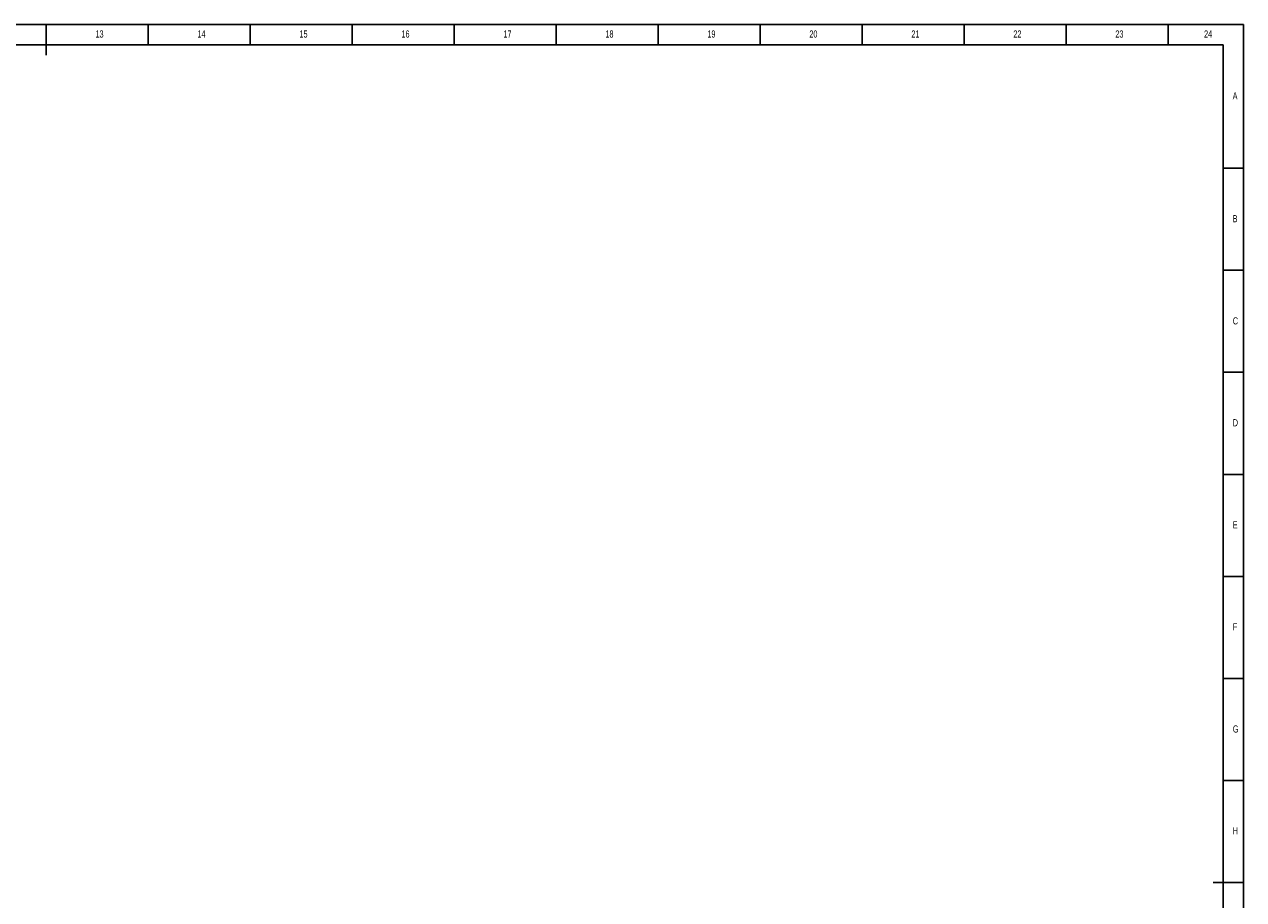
# Model space of a CAD drawing. Header units: millimetres. Extents: x 0 to 1189, y 0 to 841.
# Tile 7 of 7: x 591 to 1189, y 412 to 841. Entities that reach past the tile are written whole.
import ezdxf

# ---------------------------------------------------------------- set-up
doc = ezdxf.new("R2010")
doc.units = ezdxf.units.MM
doc.layers.add('10', color=7, linetype='Continuous')
doc.layers.add('5', color=7, linetype='Continuous')
doc.styles.add('SLDTEXTSTYLE5', font='TXT', dxfattribs={"width": 0.7})

msp = doc.modelspace()

# ---------------------------------------------------------------- linework, layer by layer
at = {"layer": '5', "color": 7}
for p, q in [((1189, 841), (0, 841)), ((1189, 0), (1189, 841))]:
    msp.add_line(p, q, dxfattribs=at)
at = {"layer": '5', "lineweight": 25}
for p, q in [((602, 841), (602, 826)), ((1189, 420.5), (1174, 420.5))]:
    msp.add_line(p, q, dxfattribs=at)
at = {"layer": '5'}
for p, q in [((652, 841), (652, 831.05)), ((702, 841), (702, 831.05)), ((752, 841), (752, 831.05)), ((802, 841), (802, 831.05)), ((852, 841), (852, 831.05)), ((902, 841), (902, 831.05)), ((952, 841), (952, 831.05)), ((1002, 841), (1002, 831.05)), ((1052, 841), (1052, 831.05)), ((1102, 841), (1102, 831.05)), ((1152, 841), (1152, 831.05)), ((1189, 770.5), (1179, 770.5)), ((1189, 720.5), (1179, 720.5)), ((1189, 670.5), (1179, 670.5)), ((1189, 620.5), (1179, 620.5)), ((1189, 570.5), (1179, 570.5)), ((1189, 520.5), (1179, 520.5)), ((1189, 470.5), (1179, 470.5))]:
    msp.add_line(p, q, dxfattribs=at)
at = {"layer": '5', "color": 7, "lineweight": 25}
for p, q in [((1179, 831.05), (25, 831.05)), ((1179, 10), (1179, 831.05))]:
    msp.add_line(p, q, dxfattribs=at)

# ---------------------------------------------------------------- texts
at = {"layer": '10', "char_height": 3.5, "attachment_point": 2, "style": 'SLDTEXTSTYLE5'}
for s, insert in [('13', (628.09, 838.04)), ('14', (678.09, 838.04)), ('15', (728.09, 838.04)), ('16', (778.09, 838.04)), ('17', (828.09, 838.04)), ('18', (878.09, 838.04)), ('19', (928.09, 838.04)), ('20', (978.09, 838.04)), ('21', (1028.09, 838.04)), ('22', (1078.09, 838.04)), ('23', (1128.09, 838.04)), ('24', (1171.59, 838.04)), ('A', (1184.82, 807.71)), ('B', (1184.82, 747.54)), ('C', (1184.98, 697.46)), ('D', (1184.98, 647.54)), ('E', (1184.82, 597.46)), ('F', (1184.78, 547.54)), ('G', (1185.09, 497.46)), ('H', (1184.98, 447.54))]:
    msp.add_mtext(s, dxfattribs=dict(at, insert=insert))

doc.saveas('drawing.dxf')
